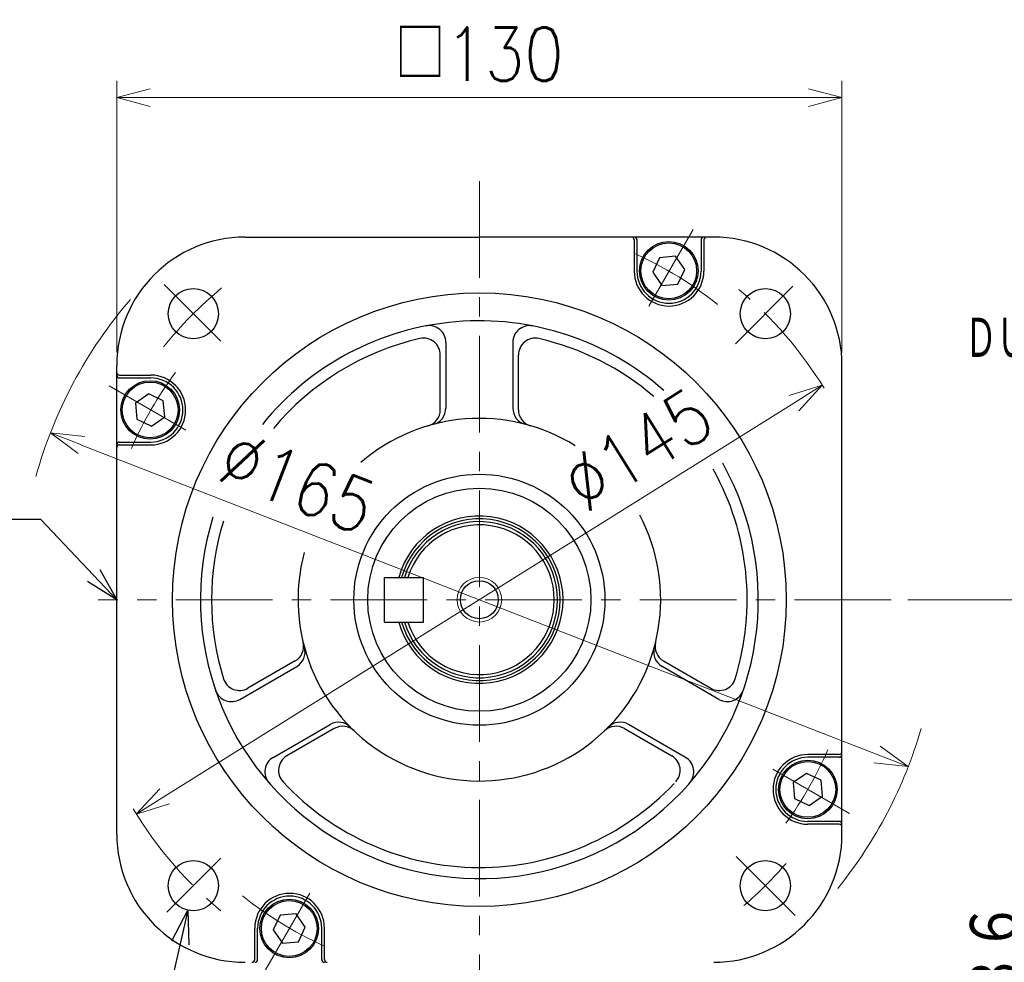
# Model space of a CAD drawing. Header units: millimetres. Extents: x 0 to 1300, y 0 to 891.
# Tile 144 of 146: x 793 to 969, y 535 to 704. Entities that reach past the tile are written whole.
import ezdxf

# ---------------------------------------------------------------- set-up
doc = ezdxf.new("R2010")
doc.units = ezdxf.units.MM
doc.header["$LTSCALE"] = 0.545669
doc.linetypes.add('CENTER', pattern=[50.8, 31.75, -6.35, 6.35, -6.35])
doc.layers.add('NoLayerName_001', color=7, linetype='Continuous')
doc.styles.get("Standard").update_dxf_attribs({"font": 'txt', "bigfont": 'extfont2'})
doc.dimstyles.get("Standard").update_dxf_attribs({"dimtxt": 2.5, "dimasz": 2.5, "dimexe": 1, "dimexo": 1, "dimtad": 1, "dimdec": 3, "dimzin": 0, "dimdsep": 46, "dimtxsty": 'Standard', "dimcen": 2.5, "dimadec": 3, "dimazin": 0, "dimtfac": 0.75, "dimtdec": 3, "dimtmove": 0, "dimatfit": 3, "dimfxl": 1, "dimarcsym": 0})

# ---------------------------------------------------------------- blocks, each defined once
blk = doc.blocks.new('_OPEN30')
at = {"color": 0, "linetype": 'ByBlock', "lineweight": -2}
for p, q in [((-1, 0.267949), (0, 0)), ((0, 0), (-1, -0.267949)), ((0, 0), (-1, 0))]:
    blk.add_line(p, q, dxfattribs=at)
blk = doc.blocks.new('*D99')
at = {"layer": 'Defpoints', "color": 0}
for p in [(809.99, 690), (809.99, 641.31), (939.99, 641.31)]:
    blk.add_point(p, dxfattribs=at)
at = {"layer": 'NoLayerName_001', "color": 0, "linetype": 'Continuous', "lineweight": 13}
for p, q in [((809.99, 644.31), (809.99, 693)), ((939.99, 644.31), (939.99, 693)), ((933.99, 690), (815.99, 690))]:
    blk.add_line(p, q, dxfattribs=at)
at = {"layer": 'NoLayerName_001', "color": 0, "lineweight": 13, "xscale": 6, "yscale": 6, "zscale": 6, "rotation": 180}
blk.add_blockref('_OPEN30', (809.99, 690), dxfattribs=at)
at = {"layer": 'NoLayerName_001', "color": 0, "lineweight": 13, "xscale": 6, "yscale": 6, "zscale": 6}
blk.add_blockref('_OPEN30', (939.99, 690), dxfattribs=at)
at = {"layer": 'NoLayerName_001', "color": 0, "lineweight": 13, "insert": (874.99, 697.8), "char_height": 9.6, "attachment_point": 5}
blk.add_mtext('\\W0.8593;□130', dxfattribs=at)
blk = doc.blocks.new('*D100')
at = {"layer": 'Defpoints', "color": 0}
for p in [(936.47, 638.43), (813.51, 561.58)]:
    blk.add_point(p, dxfattribs=at)
at = {"layer": 'NoLayerName_001', "color": 0, "linetype": 'Continuous', "lineweight": 13}
blk.add_line((931.39, 635.25), (818.6, 564.76), dxfattribs=at)
at = {"layer": 'NoLayerName_001', "color": 0, "lineweight": 13, "xscale": 6, "yscale": 6, "zscale": 6}
for p, rotation in [((936.47, 638.43), 32.00538320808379), ((813.51, 561.58), 212.0053832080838)]:
    blk.add_blockref('_OPEN30', p, dxfattribs=dict(at, rotation=rotation))
at = {"layer": 'NoLayerName_001', "color": 0, "lineweight": 13, "insert": (903.34, 626.92), "char_height": 9.6, "attachment_point": 5, "rotation": 32.0054}
blk.add_mtext('\\W0.8593;%%c145', dxfattribs=at)
blk = doc.blocks.new('*D101')
at = {"layer": 'Defpoints', "color": 0}
for p in [(798.1, 629.91), (951.88, 570.1)]:
    blk.add_point(p, dxfattribs=at)
at = {"layer": 'NoLayerName_001', "color": 0, "linetype": 'Continuous', "lineweight": 13}
blk.add_line((803.7, 627.73), (946.29, 572.28), dxfattribs=at)
at = {"layer": 'NoLayerName_001', "color": 0, "lineweight": 13, "xscale": 6, "yscale": 6, "zscale": 6}
for p, rotation in [((798.1, 629.91), 158.7494944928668), ((951.88, 570.1), 338.7494944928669)]:
    blk.add_blockref('_OPEN30', p, dxfattribs=dict(at, rotation=rotation))
at = {"layer": 'NoLayerName_001', "color": 0, "lineweight": 13, "insert": (842.43, 621.04), "char_height": 9.6, "attachment_point": 5, "rotation": 338.7495}
blk.add_mtext('\\W0.8593;%%c165', dxfattribs=at)
blk = doc.blocks.new('*D102')
at = {"layer": 'Defpoints', "color": 0}
for p in [(948.82, 600), (886, 464.6), (975.3, 464.6)]:
    blk.add_point(p, dxfattribs=at)
at = {"layer": 'NoLayerName_001', "color": 0, "linetype": 'Continuous', "lineweight": 13}
for p, q in [((951.82, 600), (978.3, 600)), ((975.3, 594), (975.3, 470.6)), ((889, 464.6), (978.3, 464.6))]:
    blk.add_line(p, q, dxfattribs=at)
at = {"layer": 'NoLayerName_001', "color": 0, "lineweight": 13, "xscale": 6, "yscale": 6, "zscale": 6}
for p, rotation in [((975.3, 600), 90), ((975.3, 464.6), 270)]:
    blk.add_blockref('_OPEN30', p, dxfattribs=dict(at, rotation=rotation))
at = {"layer": 'NoLayerName_001', "color": 0, "lineweight": 13, "insert": (967.5, 532.3), "char_height": 9.6, "attachment_point": 5, "rotation": 90}
blk.add_mtext('\\W0.8593;１３６', dxfattribs=at)
blk = doc.blocks.new('ETC_0001')
at = {"color": 7, "linetype": 'Continuous', "lineweight": 25}
for p, q in [((2.36, 5.75), (0, 4.1)), ((4.98, 4.53), (2.36, 5.75)), ((0, 4.1), (0.25, 1.22)), ((5.23, 1.66), (4.98, 4.53)), ((0.25, 1.22), (2.87, 0)), ((2.87, 0), (5.23, 1.66))]:
    blk.add_line(p, q, dxfattribs=at)
blk = doc.blocks.new('ETC_0002')
at = {"color": 7, "linetype": 'Continuous', "lineweight": 25}
for p, q in [((1.22, 4.98), (0, 2.36)), ((4.1, 5.23), (1.22, 4.98)), ((5.75, 2.87), (4.1, 5.23)), ((0, 2.36), (1.66, 0)), ((4.53, 0.25), (5.75, 2.87)), ((1.66, 0), (4.53, 0.25))]:
    blk.add_line(p, q, dxfattribs=at)
blk = doc.blocks.new('ETC_0003')
at = {"color": 7, "linetype": 'Continuous', "lineweight": 25}
for p, q in [((2.36, 5.75), (0, 4.1)), ((4.98, 4.53), (2.36, 5.75)), ((0, 4.1), (0.25, 1.22)), ((5.23, 1.66), (4.98, 4.53)), ((0.25, 1.22), (2.87, 0)), ((2.87, 0), (5.23, 1.66))]:
    blk.add_line(p, q, dxfattribs=at)
blk = doc.blocks.new('ETC_0004')
at = {"color": 7, "linetype": 'Continuous', "lineweight": 25}
for p, q in [((1.22, 4.98), (0, 2.36)), ((4.1, 5.23), (1.22, 4.98)), ((5.75, 2.87), (4.1, 5.23)), ((0, 2.36), (1.66, 0)), ((4.53, 0.25), (5.75, 2.87)), ((1.66, 0), (4.53, 0.25))]:
    blk.add_line(p, q, dxfattribs=at)

msp = doc.modelspace()

# ---------------------------------------------------------------- linework, layer by layer
at = {"layer": 'NoLayerName_001', "color": 4, "linetype": 'CENTER', "lineweight": 13}
for p, q in [((875, 675), (875, 450)), ((905.37222507, 652.62102404), (913.31237012, 666.37375862)), ((828.67743534, 646.32356466), (818.49677843, 656.50422157)), ((920.88449301, 645.88549301), (931.18445449, 656.18545449)), ((822.37743858, 630.38189487), (808.624704, 638.32203992)), ((948.81931393, 600), (806.68466412, 600)), ((927.61135424, 569.62623754), (941.36408882, 561.6860925)), ((828.64267801, 553.64267801), (818.99889168, 543.99889168)), ((921.01868265, 553.98131735), (931.59702147, 543.40297853)), ((844.61656775, 547.38710838), (836.6764227, 533.6343738))]:
    msp.add_line(p, q, dxfattribs=at)
at = {"layer": 'NoLayerName_001', "color": 7, "linetype": 'Continuous', "lineweight": 25}
for p, q in [((833, 665), (875, 665)), ((917, 665), (875, 665)), ((902.74578055, 664.50558555), (902.74578055, 658.89531147)), ((903.24578055, 664.50558555), (903.24578055, 658.89531147)), ((914.74578055, 664.50558555), (914.74578055, 658.89531147)), ((915.24578055, 664.50558555), (915.24578055, 658.89531147)), ((869, 646.13025038), (869, 634.34020967)), ((881, 646.13025038), (881, 634.34020967)), ((868, 634.06244266), (868, 643.87482194)), ((882, 634.06244266), (882, 643.87482194)), ((810, 558), (810, 642)), ((940, 558), (940, 642)), ((810.49287707, 640.25545034), (816.10315115, 640.25545034)), ((810.49287707, 639.75545034), (816.10315115, 639.75545034)), ((810.49287707, 628.25545034), (816.10315115, 628.25545034)), ((810.49287707, 627.75545034), (816.10315115, 627.75545034)), ((858, 604), (865, 604)), ((858, 596), (858, 604)), ((865, 596), (865, 604)), ((858, 596), (865, 596)), ((832.05003129, 582.13102723), (842.26050606, 588.02604759)), ((842.00105934, 589.0309565), (833.50328962, 584.12476686)), ((917.94996871, 582.13102723), (907.73949394, 588.02604759)), ((907.99894066, 589.0309565), (916.49671038, 584.12476686)), ((838.05003129, 571.73872239), (848.26050606, 577.63374274)), ((911.94996871, 571.73872239), (901.73949394, 577.63374274)), ((849.00105934, 576.90660084), (840.50328962, 572.00041121)), ((900.99894066, 576.90660084), (909.49671038, 572.00041121)), ((939.49591575, 572.25268207), (933.88564167, 572.25268207)), ((939.49591575, 571.75268207), (933.88564167, 571.75268207)), ((939.49591575, 560.25268207), (933.88564167, 560.25268207)), ((939.49591575, 559.75268207), (933.88564167, 559.75268207)), ((834.74301228, 535.50254687), (834.74301228, 541.11282095)), ((835.24301228, 535.50254687), (835.24301228, 541.11282095)), ((846.74301228, 535.50254687), (846.74301228, 541.11282095)), ((847.24301228, 535.50254687), (847.24301228, 541.11282095))]:
    msp.add_line(p, q, dxfattribs=at)
for centre, radius in [((908.94422002, 658.94883199), 5.25), ((908.94422002, 658.94883199), 5), ((823.735, 651.265), 4.5), ((875, 600), 55), ((926.265, 651.265), 4.5), ((815.98848258, 634.01503787), 5.25), ((815.98848258, 634.01503787), 5), ((875, 600), 22.5), ((874.99439641, 599.99197146), 20), ((875, 600), 3.4), ((933.87801414, 565.99309455), 5.25), ((933.87801414, 565.99309455), 5), ((823.735, 548.735), 4.5), ((926.265, 548.735), 4.5), ((840.9222767, 541.05930043), 5.25), ((840.9222767, 541.05930043), 5)]:
    msp.add_circle(centre, radius, dxfattribs=at)
at = {"layer": 'NoLayerName_001', "color": 4, "linetype": 'Continuous', "lineweight": 13}
msp.add_circle((875, 600), 4, dxfattribs=at)
at = {"layer": 'NoLayerName_001', "color": 7, "linetype": 'Continuous', "lineweight": 25}
for centre, radius, start, end in [((833, 642), 23, 90, 180), ((902.24578055, 664.50558555), 0.5, 0, 90), ((902.74578055, 664.50558555), 0.5, 0, 90), ((915.24578055, 664.50558555), 0.5, 90, 180), ((915.74578055, 664.50558555), 0.5, 90, 180), ((917, 642), 23, 0, 90), ((908.99578055, 658.89531148), 6.25, 180, 0), ((908.99578055, 658.89531148), 5.75, 180, 0), ((875, 600), 50, 48.6359406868, 141.047574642), ((866, 646.13025038), 3, 0, 101.039714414), ((884, 646.13025038), 3, 78.960285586, 180), ((875, 600), 48, 102.8395884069, 140.2839473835), ((865, 643.87482194), 3, 0, 102.8395884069), ((885, 643.87482194), 3, 77.1604115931, 180), ((875, 600), 48, 49.3503684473, 77.1604115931), ((810.49287707, 640.75545034), 0.5, 180, 270), ((810.49287707, 640.25545034), 0.5, 180, 270), ((816.10315114, 634.00545035), 6.25, 270, 90), ((816.10315114, 634.00545035), 5.75, 270, 90), ((865, 634.06244266), 3, 286.361103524, 360), ((866, 634.34020967), 3, 284.6859726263, 0), ((884, 634.34020967), 3, 180, 255.3140273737), ((885, 634.06244266), 3, 180, 253.638896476), ((875, 600), 32.5, 58.128841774, 130.8584106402), ((810.49287707, 627.75545034), 0.5, 90, 180), ((810.49287707, 627.25545034), 0.5, 90, 180), ((875, 600), 50, 162.7577581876, 29.2713425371), ((875, 600), 48, 342.8395884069, 29.1573321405), ((875, 600), 32.5, 164.9229635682, 27.7969798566), ((875, 600), 15, 195.4660099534, 164.5339900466), ((875, 600), 14.5, 196.0133944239, 163.9866055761), ((875, 600), 48, 162.9250595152, 197.1604115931), ((875, 600), 14, 196.601549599, 163.398450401), ((875, 600), 13.4225, 197.3379428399, 162.6620571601), ((840.50105934, 591.62903271), 3, 300, 13.638896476), ((840.76050606, 590.6241238), 3, 300, 15.3140273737), ((909.23949394, 590.6241238), 3, 164.6859726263, 240), ((909.49894066, 591.62903271), 3, 166.361103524, 240), ((832.00328962, 586.72284307), 3, 197.1604115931, 300), ((917.99671038, 586.72284307), 3, 240, 342.8395884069), ((830.55003129, 584.72910344), 3, 198.960285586, 300), ((919.44996871, 584.72910344), 3, 240, 341.039714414), ((849.76050606, 575.03566653), 3, 44.6859726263, 120), ((850.50105934, 574.30852463), 3, 46.361103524, 120), ((899.49894066, 574.30852463), 3, 60, 133.638896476), ((900.23949394, 575.03566653), 3, 60, 135.3140273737), ((842.00328962, 569.40233499), 3, 120, 222.8395884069), ((907.99671038, 569.40233499), 3, 317.1604115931, 60), ((933.88564168, 566.00268207), 6.25, 90, 270), ((939.49591575, 572.75268207), 0.5, 270, 0), ((939.49591575, 572.25268207), 0.5, 270, 0), ((839.55003129, 569.14064618), 3, 120, 221.039714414), ((910.44996871, 569.14064618), 3, 318.960285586, 60), ((933.88564168, 566.00268207), 5.75, 90, 270), ((875, 600), 48, 222.8395884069, 316.7018555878), ((939.49591575, 559.75268207), 0.5, 0, 90), ((939.49591575, 559.25268207), 0.5, 0, 90), ((833, 558), 23, 180, 270), ((917, 558), 23, 270, 0), ((840.99301227, 541.11282094), 6.25, 0, 180), ((840.99301227, 541.11282094), 5.75, 0, 180), ((834.24301228, 535.50254687), 0.5, 270, 0), ((834.74301228, 535.50254687), 0.5, 270, 0), ((847.24301228, 535.50254687), 0.5, 180, 270), ((847.74301228, 535.50254687), 0.5, 180, 270)]:
    msp.add_arc(centre, radius, start, end, dxfattribs=at)
at = {"layer": 'NoLayerName_001', "color": 4, "linetype": 'CENTER', "lineweight": 13}
for centre, radius, start, end in [((874.99439641, 599.99863926), 68, 51.1205011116, 67.5143210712), ((875, 600), 72.5, 129.5773189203, 141.3085504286), ((874.99688241, 600), 72.5, 31.5239018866, 50.098830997), ((874.99439641, 599.99863926), 68, 143.2133375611, 156.5179688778), ((874.99439641, 599.99863926), 68, 323.9237952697, 336.7148846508), ((874.99688241, 600), 72.5, 211.1227812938, 231.0410453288), ((875, 600), 72.5, 310.854492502, 319.3166460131), ((874.99439641, 599.99863926), 68, 231.3487328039, 246.9003977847)]:
    msp.add_arc(centre, radius, start, end, dxfattribs=at)
at = {"layer": 'NoLayerName_001', "color": 4, "linetype": 'Continuous', "lineweight": 13}
for start, end in [(139.304099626, 164.4948704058), (321.153327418, 343.7510115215)]:
    msp.add_arc((874.99439641, 600.00406621), 82.5, start, end, dxfattribs=at)

# ---------------------------------------------------------------- block references
for name, p in [('ETC_0002', (906.06817627, 656.3324585)), ('ETC_0003', (813.37225342, 631.13897705)), ('ETC_0001', (931.26165771, 563.11712646)), ('ETC_0004', (838.04632568, 538.44311523))]:
    msp.add_blockref(name, p)

# ---------------------------------------------------------------- texts
at = {"layer": 'NoLayerName_001', "color": 3, "linetype": 'Continuous', "lineweight": 13, "insert": (1013.58, 642.75), "char_height": 8, "attachment_point": 9, "line_spacing_factor": 0.6}
msp.add_mtext('\\A1;\\W0.6510;ＤＵＳＴ\u3000ＳＥＡＬ', dxfattribs=at)

# ---------------------------------------------------------------- dimensions: what is measured, and where the dimension line sits
at = {"layer": 'NoLayerName_001', "color": 3, "linetype": 'Continuous', "lineweight": 13}
for base, p1, p2, angle, text, override, picture, middle in [((809.9943964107, 690.0040662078), (939.9943964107, 641.3110662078), (809.9943964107, 641.3110662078), 180, '\\W0.8593;<>', {"dimtxt": 9.6, "dimasz": 6, "dimexe": 3, "dimexo": 3, "dimgap": 3, "dimdec": 8, "dimzin": 8, "dimpost": '□<>', "dimblk": 'OPEN30', "dimclrd": 0, "dimclre": 0, "dimclrt": 0, "dimtp": 0, "dimtm": 0, "dimlwd": 13, "dimlwe": 13}, '*D99', (874.9943964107, 690.0040662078)), ((975.29712569, 464.6), (948.81931393, 600), (886, 464.6), 270, '\\W0.8593;１３６', {"dimtxt": 9.6, "dimasz": 6, "dimexe": 3, "dimexo": 3, "dimgap": 3, "dimdec": 8, "dimzin": 8, "dimblk": 'OPEN30', "dimclrd": 0, "dimclre": 0, "dimclrt": 0, "dimtp": 0, "dimtm": 0, "dimlwd": 13, "dimlwe": 13}, '*D102', (975.29712569, 532.29999979))]:
    dim = msp.add_linear_dim(base=base, p1=p1, p2=p2, angle=angle, text=text, dimstyle='Standard', override=override, dxfattribs=at)
    dim.commit()
    dim.dimension.update_dxf_attribs({"geometry": picture, "text_midpoint": middle, "dimtype": 160})
for p1, p2, picture, middle in [((813.5145193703, 561.5791430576), (936.4742734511, 638.4289893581), '*D100', (907.4735851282, 620.3035591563)), ((951.8847818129, 570.1022496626), (798.1040110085, 629.9058827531), '*D101', (839.6068791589, 613.7658784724))]:
    dim = msp.add_diameter_dim_2p(p1=p1, p2=p2, text='\\W0.8593;<>', dimstyle='Standard', override={"dimtxt": 9.6, "dimasz": 6, "dimexe": 3, "dimexo": 3, "dimgap": 3, "dimdec": 8, "dimzin": 8, "dimblk": 'OPEN30', "dimclrd": 0, "dimclre": 0, "dimclrt": 0, "dimtp": 0, "dimtm": 0, "dimatfit": 2, "dimlwd": 13, "dimlwe": 13}, dxfattribs=at)
    dim.commit()
    dim.dimension.update_dxf_attribs({"geometry": picture, "text_midpoint": middle, "dimtype": 163})

# ---------------------------------------------------------------- leaders
at = {"layer": 'NoLayerName_001', "color": 3, "linetype": 'Continuous', "lineweight": 13, "annotation_type": 0, "has_hookline": 1, "hookline_direction": 1}
for points, override, text_width in [([(810, 600), (796.37500144, 614.37499904), (790.37500144, 614.37499904)], {"dimtxt": 10.08, "dimasz": 6, "dimldrblk": 'OPEN30'}, 26.881344), ([(822.73925106, 544.34904319), (814.99439641, 510.00406621), (807.11939641, 509.37906621)], {"dimtxt": 9.6, "dimasz": 6, "dimldrblk": 'OPEN30'}, 21.60576)]:
    msp.add_leader(points, dimstyle='Standard', override=override, dxfattribs=dict(at, text_width=text_width))

doc.saveas('drawing.dxf')
